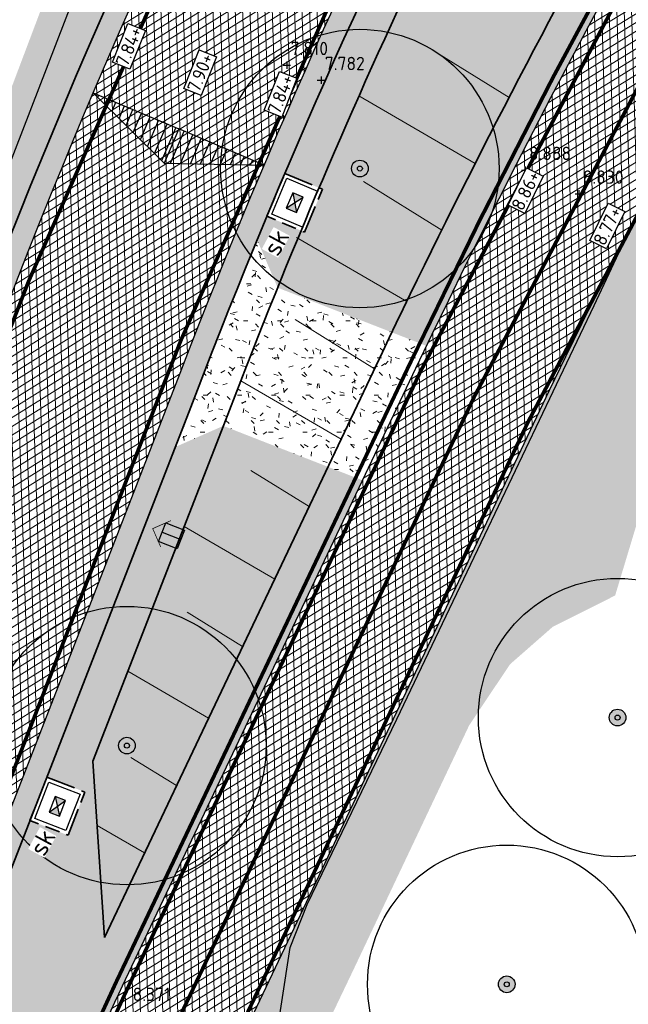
# Model space of a CAD drawing. Header units: metres. Extents: x 157685 to 160831, y 403691 to 406312.
# Tile 120 of 134: x 160117 to 160133, y 405706 to 405732. Entities that reach past the tile are written whole.
import ezdxf

# ---------------------------------------------------------------- set-up
doc = ezdxf.new("R2010")
doc.units = ezdxf.units.M
for name, pattern in [('VH-OPSLUITBAND_100X200', [16, 8, -2, 4, -2]), ('VW-1-3_STREEP', [4, 1, -3]), ('VW-30-270_STREEP', [3, 0.3, -2.7])]:
    doc.linetypes.add(name, pattern=pattern)
doc.layers.get('Defpoints').update_dxf_attribs({"color": 171})
for name, color, linetype, lineweight in [('B-WE-GR-BOOM-S (ingemeten)', 90, 'Continuous', 25), ('B-WE-OG-HOOGTEPUNT-S', 7, 'Continuous', 25), ('B-WE-OG-HOOGTEPUNT-T18', 10, 'Continuous', 18), ('N-WE-GR-DOORWORTELBARE RUIMTE-G', 80, 'Continuous', 35), ('N-WE-GR-GRAS-A', 62, 'Continuous', 18), ('N-WE-GW-HOOGTE_AFWERKHOOGTE-T25', 7, 'Continuous', 25), ('N-WE-GW-TALUD-G', 106, 'Continuous', 35), ('N-WE-GW-TALUDARCERING_KORT-G', 106, 'Continuous', 18), ('N-WE-GW-TALUDARCERING_LANG-G', 106, 'Continuous', 18), ('N-WE-RI-KOLK-S', 150, 'Continuous', 25), ('N-WE-VH-GESLOTENVERHARDING_ASFALT-A-200', 253, 'Continuous', 18), ('N-WE-VH-HALFVERHARDING_GRASBETONSTEEN-A-200', 132, 'Continuous', 18), ('N-WE-VH-HALFVERHARDING_GRASBETONSTEEN-G', 7, 'Continuous', 35), ('N-WE-VH-KANTOPSLUITING_OPSLUITBAND_100X200-G', 150, 'VH-OPSLUITBAND_100X200', 35), ('N-WE-VH-KANTVERHARDING-G', 7, 'Continuous', 30), ('N-WE-VH-VERHARDING_ASFALT-A', 252, 'Continuous', 18), ('N-WE-VW-MARKERING_LANGS_STREEP_13_010-G', 7, 'VW-1-3_STREEP', 13), ('N-WE-VW-MARKERING_LANGS_STREEP_30270_010-G', 7, 'VW-30-270_STREEP', 13), ('N-WE-VW-MARKERING_LANGS_STREEP_DOORGETROKKEN_010-G', 7, 'Continuous', 13), ('X-XX-AL-T25', 7, 'Continuous', 25)]:
    doc.layers.add(name, color=color, linetype=linetype, lineweight=lineweight)
doc.layers.add('Iv-a-afwateringsprofiel', color=5, linetype='Continuous')
doc.styles.add('NLCS-ISO', font='NLCS-ISO.TTF')
doc.styles.add('NLCS-ISO-M200-T18', font='NLCS-ISO.TTF', dxfattribs={"height": 0.36})
doc.styles.add('NLCS-ISO-M200-T25', font='NLCS-ISO.TTF', dxfattribs={"height": 0.5})
pattern_1 = [(0, (0, 0), (1, 1), [0.12, -0.8]), (45, (0.4, 0.2), (-0.1131370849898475, 1.866761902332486), [0.12, -0.8]), (29.99999999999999, (0.08, 0.12), (0.2274613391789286, 1.286025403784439), [0.12, -0.8]), (15, (0.32, 0.48), (0.3856270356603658, 0.7244941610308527), [0.12, -0.8]), (135, (0.16, 2), (-0.02828427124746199, -0.6505382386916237), [0.12, -0.8]), (150, (1.2, 0.4), (0.2156921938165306, -0.5864101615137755), [0.12, -0.8]), (165, (0.24, 0.04), (0.1434520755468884, -0.7010146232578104), [0.12, -0.8]), (85, (0.4, 0.4), (-0.872677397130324, 1.040016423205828), [0.12, -0.8]), (99.99999999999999, (0, 0), (-1.112117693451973, 0.7787131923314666), [0.12, -0.7999999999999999])]
pattern_2 = [(45, (0, 0), (-0.1979898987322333, 0.1979898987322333), [0.14, -0.14]), (135, (0, 0), (-0.1979898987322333, -0.1979898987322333), [0.14, -0.14]), (45, (-0.098994, 0.098994), (-0.1979898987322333, 0.1979898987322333), [0.14, -0.14]), (135, (0.098994, 0.098994), (-0.1979898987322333, -0.1979898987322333), [0.14, -0.14])]

# ---------------------------------------------------------------- blocks, each defined once
blk = doc.blocks.new('SGR-BOOM_01')
at = {"ltscale": 0.1}
h = blk.add_hatch(color=256, dxfattribs=at)
edge = h.paths.add_edge_path()
edge.add_arc((7.366995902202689e-12, -5.115907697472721e-12), 0.15, 0, 360)
for centre, radius in [((0, 0), 2.5), ((7.366995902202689e-12, -5.115907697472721e-12), 0.04499999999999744)]:
    blk.add_circle(centre, radius)
blk.add_circle((7.366995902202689e-12, -5.115907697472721e-12), 0.15, dxfattribs=at)
blk = doc.blocks.new('SOG-HOOGTEPUNT-SO')
for p, q in [((-0.5, 0), (0.5, 0)), ((0, 0.5), (0, -0.5))]:
    blk.add_line(p, q)
blk = doc.blocks.new('*U874')
h = blk.add_hatch()
h.set_pattern_fill('AMO-BODEM_LEEM', color=256, scale=0.1, angle=135, pattern_type=2)
h.set_pattern_definition([(270, (-0.4999999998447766, -0.5295081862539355), (0.25, -5.551115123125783e-17), [])])
h.paths.add_polyline_path([(2.500000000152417, 0), (2.500000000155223, 1.000000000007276), (0, 0)])
h = blk.add_hatch()
h.set_pattern_fill('AMO-BODEM_LEEM', color=256, scale=0.1, angle=135, pattern_type=2)
h.set_pattern_definition([(270, (-1.499999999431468, -0.5295081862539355), (0.25, -5.551115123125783e-17), [])])
h.paths.add_polyline_path([(2.500000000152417, 0), (2.500000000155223, 1.000000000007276), (5.000000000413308, 0)])
for points in [[(2.500000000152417, 0), (2.500000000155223, 1.000000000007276), (0, 0)], [(2.500000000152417, 0), (2.500000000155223, 1.000000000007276), (5.000000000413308, 0)]]:
    blk.add_lwpolyline(points, close=True)
blk = doc.blocks.new('*U887')
at = {"true_color": 0xff0000}
h = blk.add_hatch(dxfattribs=at)
h.set_pattern_fill('ANGLE', color=1)
h.set_pattern_definition([(0, (-159856.0172382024, -405056.4719407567), (0, 6.985), [5.08, -1.905]), (90, (-159856.0172382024, -405056.4719407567), (-6.985, 4.277078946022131e-16), [5.08, -1.905])])
h.paths.add_polyline_path([(-0.2700000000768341, 0), (0, 0), (-5.820768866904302e-11, 0.5400000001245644), (-0.2700000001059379, 0.5400000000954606)])
h = blk.add_hatch(color=1, dxfattribs=at)
h.dxf.hatch_style = 1
h.paths.add_polyline_path([(-0.2700000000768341, 0), (0, 0), (-5.820766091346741e-11, 0.5400000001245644), (-0.2700000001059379, 0.5400000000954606)])
for points in [[(-0.2700000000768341, 0.5400000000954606), (0.269999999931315, 0.5400000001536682), (0.269999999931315, 0), (-0.2700000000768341, 0), (-0.2700000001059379, 0.5400000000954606)], [(-5.820766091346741e-11, 0.5400000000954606), (0, 0)]]:
    blk.add_lwpolyline(points)
blk = doc.blocks.new('N-SRI-KOLK_STRAAT_450X300-SO')
h = blk.add_hatch(color=256)
h.dxf.hatch_style = 1
h.paths.add_polyline_path([(-7.127631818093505e-14, 0.7499999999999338), (-1.125000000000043, 1.49999999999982), (-1.125000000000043, 4.75175454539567e-14)])
h.paths.add_polyline_path([(1.1249999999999, 4.75175454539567e-14), (1.1249999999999, 1.49999999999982), (-7.122080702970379e-14, 0.7499999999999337)])
for p, q in [((-1.125000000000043, 4.75175454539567e-14), (1.1249999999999, 1.49999999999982)), ((1.1249999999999, 4.75175454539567e-14), (-1.125000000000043, 1.49999999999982))]:
    blk.add_line(p, q)
at = {"flags": 128}
blk.add_lwpolyline([(-1.125000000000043, 4.75175454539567e-14), (1.1249999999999, 4.75175454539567e-14), (1.1249999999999, 1.49999999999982), (-1.125000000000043, 1.49999999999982)], close=True, dxfattribs=at)

msp = doc.modelspace()

# ---------------------------------------------------------------- hatches: boundary and pattern name
at = {"layer": 'N-WE-GR-GRAS-A'}
h = msp.add_hatch(dxfattribs=at)
h.set_pattern_fill('AGR-GRAS_01-SO', color=256, scale=0.04, pattern_type=2)
h.set_pattern_definition(pattern_1)
edge = h.paths.add_edge_path()
edge.add_line((160189.2016612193, 405785.9665275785), (160195.7319305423, 405790.3957649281))
edge.add_line((160195.7319305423, 405790.3957649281), (160200.9068770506, 405793.7331228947))
edge.add_line((160200.9068770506, 405793.7331228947), (160206.6207372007, 405797.393998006))
edge.add_line((160206.6207372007, 405797.393998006), (160212.5058224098, 405801.1645771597))
edge.add_line((160212.5058224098, 405801.1645771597), (160215.4403023, 405803.0447009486))
edge.add_line((160215.4403023, 405803.0447009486), (160223.1651131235, 405807.0115723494))
edge.add_line((160223.1651131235, 405807.0115723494), (160238.3130194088, 405814.7903772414))
edge.add_line((160238.3130194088, 405814.7903772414), (160245.2264429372, 405818.34058225))
edge.add_line((160245.2264429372, 405818.34058225), (160257.1596195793, 405824.4685481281))
edge.add_line((160257.1596195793, 405824.4685481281), (160282.4383802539, 405837.4852323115))
edge.add_line((160282.4383802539, 405837.4852323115), (160304.8, 405848.933))
edge.add_line((160304.8, 405848.933), (160306.8243412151, 405848.7687974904))
edge.add_line((160306.8243412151, 405848.7687974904), (160309.1690326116, 405848.5786100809))
edge.add_line((160309.1690326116, 405848.5786100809), (160310.0561645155, 405848.468232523))
edge.add_line((160310.0561645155, 405848.468232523), (160312.0402309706, 405848.0812195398))
edge.add_line((160312.0402309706, 405848.0812195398), (160314.3400796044, 405847.9346214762))
edge.add_line((160314.3400796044, 405847.9346214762), (160315.6564235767, 405848.0307936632))
edge.add_arc((160315.6564235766, 405857.0875209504), 9.056727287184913, 270.0000000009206, 289.9784151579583)
edge.add_line((160318.7508003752, 405848.5758148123), (160320.5288332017, 405849.0246637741))
edge.add_line((160320.5288332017, 405849.0246637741), (160323.1988583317, 405850.2487318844))
edge.add_line((160323.1988583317, 405850.2487318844), (160325.3440083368, 405851.7011014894))
edge.add_line((160325.3440083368, 405851.7011014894), (160319.7357826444, 405862.032976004))
edge.add_line((160319.7357826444, 405862.032976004), (160319.1649081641, 405863.1942099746))
edge.add_arc((160314.9036312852, 405869.9648465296), 7.999999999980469, 237.4991886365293, 302.1853307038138, ccw=False)
edge.add_line((160310.6051388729, 405863.2177758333), (160309.4287269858, 405863.9672562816))
edge.add_arc((160306.7421692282, 405859.7503370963), 5.000000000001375, 57.49918863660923, 119.8311523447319)
edge.add_line((160304.2549407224, 405864.0878126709), (160215.6735669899, 405813.2928020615))
edge.add_arc((160320.1371642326, 405631.1188279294), 209.9999999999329, 119.8311523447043, 154.5916889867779)
edge.add_line((160130.449820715, 405721.2227219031), (160122.5481375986, 405704.5880437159))
edge.add_arc((160167.7117908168, 405683.134735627), 49.99999999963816, 154.5916889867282, 158.7403213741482)
edge.add_line((160121.11445924, 405701.2645092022), (160051.2651127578, 405521.7369963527))
edge.add_line((160051.2651127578, 405521.7369963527), (160054.0609526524, 405520.6492099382))
edge.add_line((160054.0609526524, 405520.6492099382), (160054.2946666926, 405521.4391487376))
edge.add_line((160054.2946666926, 405521.4391487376), (160053.061, 405521.931))
edge.add_line((160053.061, 405521.931), (160054.0186409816, 405524.6028530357))
edge.add_line((160054.0186409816, 405524.6028530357), (160055.3093249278, 405528.2039080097))
edge.add_line((160055.3093249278, 405528.2039080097), (160058.581, 405537.332))
edge.add_line((160058.581, 405537.332), (160062.4256195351, 405547.9469237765))
edge.add_line((160062.4256195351, 405547.9469237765), (160065.5920910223, 405555.7356309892))
edge.add_line((160065.5920910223, 405555.7356309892), (160069.5244636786, 405565.547518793))
edge.add_line((160069.5244636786, 405565.547518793), (160074.8122877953, 405578.8021748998))
edge.add_line((160074.8122877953, 405578.8021748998), (160078.1301706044, 405587.5146146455))
edge.add_line((160078.1301706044, 405587.5146146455), (160080.546985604, 405593.8609373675))
edge.add_line((160080.546985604, 405593.8609373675), (160084.7405148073, 405604.8727399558))
edge.add_line((160084.7405148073, 405604.8727399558), (160087.3201539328, 405611.6466231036))
edge.add_line((160087.3201539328, 405611.6466231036), (160089.1540419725, 405616.3956104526))
edge.add_line((160089.1540419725, 405616.3956104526), (160093.7195878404, 405628.0182683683))
edge.add_line((160093.7195878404, 405628.0182683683), (160097.485, 405637.604))
edge.add_line((160097.485, 405637.604), (160098.671, 405639.731))
edge.add_line((160098.671, 405639.731), (160099.902, 405640.851))
edge.add_line((160099.902, 405640.851), (160101.342, 405642.678))
edge.add_line((160101.342, 405642.678), (160102.236, 405644.762))
edge.add_line((160102.236, 405644.762), (160101.805, 405646.021))
edge.add_line((160101.805, 405646.021), (160100.978, 405647.32))
edge.add_line((160100.978, 405647.32), (160104.8939144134, 405656.7246073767))
edge.add_line((160104.8939144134, 405656.7246073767), (160110.4317723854, 405670.1700749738))
edge.add_line((160110.4317723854, 405670.1700749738), (160113.3395261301, 405677.5420055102))
edge.add_line((160113.3395261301, 405677.5420055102), (160118.268, 405690.037))
edge.add_line((160118.268, 405690.037), (160121.1384509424, 405697.1852478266))
edge.add_line((160121.1384509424, 405697.1852478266), (160125.588740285, 405706.4874628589))
edge.add_line((160125.588740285, 405706.4874628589), (160128.7233612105, 405713.1063832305))
edge.add_line((160128.7233612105, 405713.1063832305), (160129.8234757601, 405714.750360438))
edge.add_line((160129.8234757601, 405714.750360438), (160130.9710686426, 405715.7568725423))
edge.add_line((160130.9710686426, 405715.7568725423), (160132.656, 405716.604))
edge.add_line((160132.656, 405716.604), (160137.5482643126, 405732.8158958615))
edge.add_line((160137.5482643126, 405732.8158958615), (160143.5031823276, 405739.3030351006))
edge.add_line((160143.5031823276, 405739.3030351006), (160146.913493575, 405743.3973337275))
edge.add_line((160146.913493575, 405743.3973337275), (160150.7184816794, 405747.8804806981))
edge.add_line((160150.7184816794, 405747.8804806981), (160157.208, 405755.3215))
edge.add_line((160157.208, 405755.3215), (160160.5246288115, 405759.1244169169))
edge.add_line((160160.5246288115, 405759.1244169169), (160165.273, 405764.569))
edge.add_line((160165.273, 405764.569), (160168.8373467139, 405768.3733079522))
edge.add_line((160168.8373467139, 405768.3733079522), (160172.9092487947, 405772.3795900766))
edge.add_line((160172.9092487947, 405772.3795900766), (160177.2963565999, 405776.374836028))
edge.add_line((160177.2963565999, 405776.374836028), (160183.4665665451, 405781.5655980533))
edge.add_line((160183.4665665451, 405781.5655980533), (160189.2016612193, 405785.9665275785))
h = msp.add_hatch(dxfattribs=at)
h.set_pattern_fill('AGR-GRAS_01-SO', color=256, scale=0.04, pattern_type=2)
h.set_pattern_definition(pattern_1)
edge = h.paths.add_edge_path()
edge.add_line((160117.917207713, 405710.1458451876), (160116.8920664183, 405710.5447002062))
edge.add_line((160116.8920664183, 405710.5447002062), (160110.6998789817, 405694.6294760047))
edge.add_line((160110.6998789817, 405694.6294760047), (160111.7250202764, 405694.2306209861))
edge.add_line((160111.7250202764, 405694.2306209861), (160111.271775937, 405693.0656876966))
edge.add_line((160111.271775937, 405693.0656876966), (160110.2466346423, 405693.4645427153))
edge.add_line((160110.2466346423, 405693.4645427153), (160044.824497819, 405525.3158899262))
edge.add_line((160044.824497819, 405525.3158899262), (160045.3938489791, 405524.0213478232))
edge.add_line((160045.3938489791, 405524.0213478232), (160048.0032995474, 405523.006080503))
edge.add_line((160048.0032995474, 405523.006080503), (160117.8526460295, 405702.5335933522))
edge.add_arc((160167.7117908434, 405683.1347356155), 53.50000002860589, 154.5916889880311, 158.7403213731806, ccw=False)
edge.add_line((160119.3866818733, 405706.0897752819), (160125.8537495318, 405719.7042910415))
edge.add_line((160125.8537495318, 405719.7042910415), (160122.0998169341, 405721.1718201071))
edge.add_line((160122.0998169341, 405721.1718201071), (160120.8054824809, 405720.6030026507))
edge.add_line((160120.8054824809, 405720.6030026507), (160117.3453107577, 405711.7096334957))
edge.add_line((160117.3453107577, 405711.7096334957), (160118.3704520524, 405711.3107784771))
edge.add_line((160118.3704520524, 405711.3107784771), (160117.917207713, 405710.1458451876))
edge = h.paths.add_edge_path()
edge.add_line((160123.3449985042, 405726.9901839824), (160123.7582142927, 405727.9711744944))
edge.add_arc((160279.666353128, 405661.7215537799), 169.3999999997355, 156.9780373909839, 157.3380702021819)
edge = h.paths.add_edge_path()
edge.add_line((160133.0505582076, 405746.5753614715), (160133.6348198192, 405747.5769629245))
edge.add_arc((160279.6663531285, 405661.7215537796), 169.4000000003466, 149.5477176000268, 149.9399119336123)
h.paths.add_polyline_path([(160142.62080813, 405759.4119409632), (160141.7224501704, 405760.0467267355), (160141.0011027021, 405759.0258654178), (160141.8994606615, 405758.3910796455)])
h.paths.add_polyline_path([(160154.6598407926, 405774.4081354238), (160153.8394616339, 405775.1409232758), (160153.0067481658, 405774.2086742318), (160153.8271273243, 405773.4758863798)])
edge = h.paths.add_edge_path()
edge.add_arc((160279.6663531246, 405661.7215537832), 169.3999999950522, 132.346206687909, 137.9687500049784)
edge.add_arc((160279.6663531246, 405661.7215537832), 169.3999999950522, 137.9687500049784, 149.5477175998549)
edge.add_line((160133.6348198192, 405747.5769629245), (160134.5849790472, 405747.0227089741))
edge.add_line((160134.5849790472, 405747.0227089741), (160133.9551450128, 405745.9429825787))
edge.add_line((160133.9551450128, 405745.9429825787), (160133.0052740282, 405746.4970683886))
edge.add_arc((160279.6663531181, 405661.7215537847), 169.3999999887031, 149.9705032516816, 156.9780373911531)
edge.add_line((160123.7582142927, 405727.9711744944), (160124.7719514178, 405727.5441650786))
edge.add_line((160124.7719514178, 405727.5441650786), (160124.2867134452, 405726.3921910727))
edge.add_line((160124.2867134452, 405726.3921910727), (160123.2736071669, 405726.8189347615))
edge.add_arc((160279.6663550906, 405661.7215529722), 169.4000021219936, 157.4008230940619, 157.6331887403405)
edge.add_line((160123.0108886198, 405726.1841432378), (160123.5644701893, 405724.8940330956))
edge.add_line((160123.5644701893, 405724.8940330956), (160127.5752955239, 405723.3260766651))
edge.add_arc((160320.1371642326, 405631.1188279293), 213.5000000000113, 134.774034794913, 154.412812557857, ccw=False)
edge.add_line((160169.7664293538, 405782.6803404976), (160165.5570263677, 405786.9230775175))
h = msp.add_hatch(dxfattribs=at)
h.set_pattern_fill('AGR-GRAS_01-SO', color=256, scale=0.04, pattern_type=2)
h.set_pattern_definition(pattern_1)
h.paths.add_polyline_path([(159817.8796577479, 405032.3615227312, -0.4244536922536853), (159807.6438550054, 405029.4353138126), (159804.9141757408, 405031.0140775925), (159806.698841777, 405031.3737125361), (159807.04, 405031.16), (159809.611, 405030.341), (159812.223, 405030.001), (159814.279, 405030.385), (159814.444, 405031.62), (159813.956, 405032.225), (159812.2396506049, 405033.242021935), (159814.061361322, 405034.8103542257), (159814.820717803, 405034.4740069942), (159815.4994739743, 405034.4123150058), (159816.4167998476, 405034.6580784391), (159816.9569999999, 405035.0349999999), (159820.3059377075, 405041.4946262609), (159822.354460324, 405045.432314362), (159826.6084500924, 405053.2936794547), (159829.7245208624, 405059.052172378), (159832.6918773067, 405064.5358415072), (159835.7447925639, 405070.2193987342), (159838.9744319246, 405076.357307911), (159841.6731033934, 405081.4861159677), (159844.7820544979, 405087.3946578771), (159847.8561333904, 405093.236925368), (159850.9675923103, 405099.3492203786), (159854.691755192, 405106.6695736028), (159860.2108525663, 405117.423530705), (159863.4243890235, 405123.3615823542), (159868.7449137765, 405133.192978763), (159871.6940751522, 405138.642511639), (159873.819, 405142.569), (159873.564, 405143.583), (159872.949, 405144.16), (159873.919, 405145.714), (159874.7056259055, 405145.5456317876), (159875.890950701, 405145.9547218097), (159876.2720000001, 405146.3540000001), (159878.9147885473, 405151.370059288), (159881.6262659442, 405156.5466831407), (159887.3003615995, 405167.3793970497), (159892.3483595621, 405177.0167949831), (159893.538, 405179.288), (159894.727, 405181.558), (159894.969, 405183.164), (159894.4128649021, 405184.0045896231), (159892.825, 405184.615), (159896.102, 405188.599), (159896.9029999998, 405188.438), (159898.181, 405188.684), (159899.684, 405190.033), (159902.6926736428, 405195.8713152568), (159907.5866702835, 405205.3680897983), (159913.3084460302, 405216.4711653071), (159918.3450532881, 405227.099399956), (159923.3978129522, 405237.8616172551), (159925.995516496, 405243.3946431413), (159929.861, 405251.628), (159929.911, 405253.028), (159929.35, 405253.63), (159928.363, 405254.141), (159928.977, 405259.516), (159929.897, 405259.351), (159931.062, 405259.363), (159932.331, 405262.333), (159931.733, 405263.36), (159931.174, 405263.618), (159932.61, 405267.191), (159933.738, 405266.939), (159934.813, 405267.403), (159935.788, 405268.797), (159941.1987197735, 405282.5879445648), (159944.9254816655, 405292.0867855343), (159949.2255724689, 405303.0469380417), (159953.271, 405313.358), (159953.284, 405314.495), (159952.883, 405315.118), (159952.236, 405315.511), (159951.529, 405315.708), (159958.367, 405330.954), (159959.877, 405331.032), (159960.96, 405331.735), (159963.5452468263, 405338.7491122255), (159973.5640148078, 405364.9600869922), (159984.162, 405391.33), (159983.822, 405392.929), (159983.104, 405393.589), (159982.386, 405393.853), (159984.688, 405397.951), (159985.985, 405397.984), (159987.076, 405398.897), (159989.441, 405405.903), (159988.08, 405407.062), (159988.527, 405412.178), (159989.913, 405411.732), (159991.291, 405411.789), (159992.095, 405412.104), (159998.5395093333, 405429.2600094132), (160007.1440218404, 405452.1679849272), (160009.451, 405458.31), (160009.626, 405460.261), (160009.534, 405460.661), (160008.794, 405461.402), (160009.8954955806, 405467.6054778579), (160011.385, 405467.341), (160013.662, 405468.133), (160014.677, 405469.155), (160026.9453321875, 405500.9300206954), (160034.7315372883, 405521.1565030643), (160042.3070101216, 405541.7245019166), (160047.868, 405557.494), (160047.613, 405559.249), (160046.719, 405560.154), (160045.615, 405560.352), (160047.615, 405564.794), (160048.822, 405564.245), (160050.393, 405564.15), (160050.929, 405564.7125), (160051.128, 405565.102), (160051.131, 405565.949), (160048.346, 405567.585), (160050.1055, 405571.699), (160050.699, 405570.911), (160051.669, 405570.665), (160053.018, 405570.643), (160053.937, 405571.219), (160058.5456374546, 405583.3248661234), (160064.6810399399, 405599.4412045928), (160069.547, 405612.223), (160069.547, 405613.704), (160068.895, 405614.706), (160068.1765210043, 405615.0935586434), (160070.5442836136, 405619.4830561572), (160072.047, 405619.276), (160073.333, 405619.76), (160078.7473752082, 405633.9478085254), (160089.138878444, 405660.9656097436), (160104.332, 405700.743), (160104.711, 405703.242), (160102.967, 405704.018), (160104.9126580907, 405706.7553753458), (160106.026, 405706.74), (160107.223, 405707.65), (160113.4380612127, 405722.7273025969), (160116.4352043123, 405730.3910378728), (160119.5624009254, 405738.6670014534), (160120.942, 405742.345), (160122.7570846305, 405748.868433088), (160125.062, 405762.2635), (160125.7830441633, 405769.6398440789), (160126.167433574, 405777.2421988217), (160126.2277432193, 405782.3110332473), (160136.3575773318, 405786.1409829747), (160140.471531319, 405781.8232589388, -0.3714281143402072), (160141.0844722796, 405769.5659894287, 0.07269134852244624), (160116.0165246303, 405725.3933185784), (160115.4468538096, 405723.9291447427), (159939.5895977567, 405271.9390061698, -0.02962782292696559), (159902.6989021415, 405191.5621666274)])
h = msp.add_hatch(dxfattribs=at)
h.set_pattern_fill('AGR-GRAS_01-SO', color=256, scale=0.04, pattern_type=2)
h.set_pattern_definition(pattern_1)
h.paths.add_polyline_path([(160123.5644701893, 405724.8940330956), (160123.0108886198, 405726.1841432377, 0.004830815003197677), (160121.7945937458, 405723.1452266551), (160121.1790570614, 405721.5631679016), (160120.8054824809, 405720.6030026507), (160122.0998169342, 405721.1718201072), (160125.8537495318, 405719.7042910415), (160127.2883649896, 405722.724453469, -0.0007804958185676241), (160127.5752955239, 405723.3260766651)])
at = {"layer": 'N-WE-VH-GESLOTENVERHARDING_ASFALT-A-200', "true_color": 0xcf7363}
h = msp.add_hatch(dxfattribs=at)
h.set_pattern_fill('AVH-ASFALT-SO', color=23, scale=0.2, pattern_type=2)
h.set_pattern_definition([(31.64993266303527, (159085.9115677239, 404918.0168982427), (-0.1049455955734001, 0.1702539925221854), []), (91.64993266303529, (159085.9115677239, 404918.0168982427), (-0.1999170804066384, -0.00575855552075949), [])])
edge = h.paths.add_edge_path()
edge.add_line((160304.2549407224, 405864.0878126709), (160302.5988468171, 405867.1406570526))
edge.add_arc((160350.2821344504, 405779.2412593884), 100.0000001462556, 118.4787556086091, 119.8311523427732)
edge.add_line((160300.537564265, 405865.9907710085), (160213.9325070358, 405816.3290349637))
edge.add_arc((160320.1371642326, 405631.1188279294), 213.4999999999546, 119.8311523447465, 154.5916889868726)
edge.add_line((160127.2883649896, 405722.724453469), (160119.3866818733, 405706.0897752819))
edge.add_arc((160167.7117908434, 405683.1347356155), 53.50000002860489, 154.5916889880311, 158.7403213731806)
edge.add_line((160117.8526460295, 405702.5335933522), (159992.7713508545, 405381.0483546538))
edge.add_line((159992.7713508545, 405381.0483546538), (159995.4326285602, 405378.2357679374))
edge.add_line((159995.4326285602, 405378.2357679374), (160121.11445924, 405701.2645092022))
edge.add_arc((160167.7117908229, 405683.1347356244), 50.00000000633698, 154.5916889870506, 158.7403213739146, ccw=False)
edge.add_line((160122.5481375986, 405704.5880437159), (160130.449820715, 405721.2227219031))
edge.add_arc((160320.137164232, 405631.1188279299), 209.9999999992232, 119.83115234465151, 154.5916889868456, ccw=False)
edge.add_line((160215.6735669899, 405813.2928020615), (160304.2549407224, 405864.0878126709))
at = {"layer": 'N-WE-VH-HALFVERHARDING_GRASBETONSTEEN-A-200'}
h = msp.add_hatch(dxfattribs=at)
h.set_pattern_fill('AVH-GRASBETONSTEEN_02-SO', color=256, scale=0.2, pattern_type=2)
h.set_pattern_definition(pattern_2)
h.paths.add_polyline_path([(160165.5570263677, 405786.9230775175), (160165.1528611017, 405787.3665303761, 0.1156779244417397), (160121.2354257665, 405723.362783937), (160120.8914682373, 405722.4787407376), (160088.3424119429, 405638.8208195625), (160088.7931073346, 405638.3244649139), (160121.1790570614, 405721.5631679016), (160121.7945937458, 405723.1452266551, -0.1156779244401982)])
h = msp.add_hatch(dxfattribs=at)
h.set_pattern_fill('AVH-GRASBETONSTEEN_02-SO', color=256, scale=0.2, pattern_type=2)
h.set_pattern_definition(pattern_2)
h.paths.add_polyline_path([(160141.5579866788, 405769.1975004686, 0.3714281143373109), (160140.9059218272, 405782.2371488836), (160136.7919623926, 405786.5548786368), (160136.3575773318, 405786.1409829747), (160140.471531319, 405781.8232589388, -0.3714281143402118), (160141.0844722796, 405769.5659894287, 0.07269134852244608), (160116.0165246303, 405725.3933185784), (160115.4468538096, 405723.9291447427), (160084.1359216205, 405643.4534629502), (160084.5866170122, 405642.9571083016), (160116.0015831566, 405723.7001792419), (160116.5756926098, 405725.175761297, -0.07269134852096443)])
at = {"layer": 'N-WE-VH-VERHARDING_ASFALT-A'}
h = msp.add_hatch(dxfattribs=at)
h.set_pattern_fill('AVH-ASFALT', color=256, scale=0.2, angle=90, pattern_type=2)
h.set_pattern_definition([(211.952110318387, (160401.9374069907, 405586.9289014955), (0.1058420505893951, -0.1696981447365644), []), (271.952110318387, (160401.9374069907, 405586.9289014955), (0.1998839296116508, 0.006812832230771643), [])])
h.paths.add_polyline_path([(160120.8914682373, 405722.4787407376), (160121.2354257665, 405723.362783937, -0.07269134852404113), (160145.503940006, 405766.1267591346), (160141.5579866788, 405769.1975004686, 0.07269134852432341), (160116.5756926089, 405725.1757612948), (160116.0015831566, 405723.7001792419), (159940.1487657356, 405271.721448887, -0.02962782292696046), (159903.2284350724, 405191.2800409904), (159818.4091906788, 405032.0793970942), (159822.821965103, 405029.7283501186), (159907.6412094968, 405188.9289940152, 0.02962782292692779), (159944.8084988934, 405269.9084715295)])

# ---------------------------------------------------------------- linework, layer by layer
at = {"color": 210, "const_width": 0.01999999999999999}
msp.add_lwpolyline([(160120.4147227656, 405717.9107257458), (160120.1979026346, 405718.4052851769), (160120.6924620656, 405718.622105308)], dxfattribs=at)
at = {"layer": 'Defpoints'}
for points in [[(160237.3825357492, 405844.1854572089), (160196.4652616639, 405819.6599800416), (160173.253865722, 405805.1178359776), (160154.7778522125, 405789.6693410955), (160150.3421366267, 405787.2690101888), (160144.6047036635, 405789.2096847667), (160142.3831931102, 405791.3776494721), (160133.5494837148, 405800.7081560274), (160132.7281745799, 405801.6385522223), (160131.9337177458, 405801.1018040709), (160127.4009197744, 405798.8901293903), (160130.5568894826, 405784.6075952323), (160128.7958023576, 405763.8906946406), (160122.0636946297, 405743.0557869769), (160113.9986103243, 405722.1667655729), (160108.8774401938, 405709.0994304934), (160100.0760436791, 405688.4066373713), (160099.3719038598, 405687.3498515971), (160098.425031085, 405683.030268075), (160084.0343491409, 405645.5719950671), (160070.1158216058, 405610.7232120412)], [(160083.4469220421, 405603.8250917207), (160095.282673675, 405634.2534217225), (160099.8982877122, 405645.7755192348), (160108.3805242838, 405667.8942699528), (160108.535, 405670.424), (160111.0360459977, 405676.3537253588), (160115.948938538, 405687.9527090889), (160123.4542021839, 405704.1956793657), (160123.904, 405707.119), (160124.362966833, 405708.2843713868), (160126.7729808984, 405713.2730031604), (160129.1494527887, 405718.236223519), (160132.0943152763, 405724.4123926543), (160134.1515218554, 405728.8243234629), (160134.7231788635, 405730.2229758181), (160136.2370022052, 405733.247756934)]]:
    msp.add_lwpolyline(points, dxfattribs=at)
at = {"layer": 'N-WE-GR-DOORWORTELBARE RUIMTE-G', "const_width": 0.1}
msp.add_lwpolyline([(160047.9329407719, 405523.3768225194), (160117.6662567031, 405702.6061124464, -0.01810380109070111), (160119.2060272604, 405706.1755885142), (160127.1077103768, 405722.8102667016, -0.01523056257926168), (160133.0479235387, 405734.3917963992)], format="xyb", dxfattribs=at)
at = {"layer": 'N-WE-GW-TALUD-G'}
for points in [[(160122.1110036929, 405721.2005724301), (160122.7265403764, 405722.7826311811, -0.03955270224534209), (160134.2998639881, 405746.7341636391, -0.03955270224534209)], [(160118.8973808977, 405707.3903383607), (160126.3850919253, 405723.153519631, -0.01599452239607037), (160132.7401119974, 405735.492134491, -0.01490722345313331)]]:
    msp.add_lwpolyline(points, format="xyb", dxfattribs=at)
for points in [[(160122.1110036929, 405721.2005724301), (160118.5870670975, 405712.1433141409)], [(160118.5870670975, 405712.1433141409), (160118.8973808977, 405707.3903383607)]]:
    msp.add_lwpolyline(points, dxfattribs=at)
at = {"layer": 'N-WE-GW-TALUDARCERING_KORT-G'}
for p, q in [((160129.7984883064, 405730.0205497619), (160127.7226601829, 405731.3042286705)), ((160127.9845757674, 405726.4473016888), (160125.8771451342, 405727.7505233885)), ((160126.1753731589, 405722.7120182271), (160124.0355039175, 405724.0352997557)), ((160124.4109729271, 405718.9975906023), (160122.8432829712, 405719.9670401)), ((160122.6207567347, 405715.2288150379), (160121.1292833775, 405716.1511326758)), ((160120.8410487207, 405711.4821613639), (160119.6089565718, 405712.2440793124))]:
    msp.add_line(p, q, dxfattribs=at)
at = {"layer": 'N-WE-GW-TALUDARCERING_LANG-G'}
for p, q in [((160128.8851835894, 405728.2418567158), (160125.7552243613, 405730.0583991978)), ((160127.0435423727, 405724.526633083), (160124.0753293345, 405726.2493025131)), ((160125.2743466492, 405720.8151709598), (160122.5713997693, 405722.3838871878)), ((160123.4841304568, 405717.0463953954), (160121.0454066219, 405718.4617638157)), ((160121.7044224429, 405713.2997417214), (160119.5283707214, 405714.5626624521)), ((160119.979449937, 405709.6683176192), (160118.7001820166, 405710.4107696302))]:
    msp.add_line(p, q, dxfattribs=at)
at = {"layer": 'N-WE-VH-HALFVERHARDING_GRASBETONSTEEN-G'}
for points in [[(160121.1790570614, 405721.5631679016), (160121.7945937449, 405723.1452266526, -0.1156779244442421), (160165.5570263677, 405786.9230775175, -0.1156779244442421)], [(160115.4468538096, 405723.9291447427), (160116.0165246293, 405725.3933185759, -0.07269134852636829), (160141.0844722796, 405769.5659894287, 0.3714281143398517), (160140.471531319, 405781.8232589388), (160136.3575773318, 405786.1409829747)]]:
    msp.add_lwpolyline(points, format="xyb", dxfattribs=at)
msp.add_lwpolyline([(160121.1790570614, 405721.5631679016), (160044.6684750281, 405524.9148785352)], dxfattribs=at)
at = {"layer": 'N-WE-VH-KANTOPSLUITING_OPSLUITBAND_100X200-G', "ltscale": 0.1, "flags": 128}
for points in [[(160123.7582142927, 405727.9711744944), (160124.7719514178, 405727.5441650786), (160124.2867134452, 405726.3921910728), (160123.2729763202, 405726.8192004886)], [(160117.3453107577, 405711.7096334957), (160118.3704520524, 405711.3107784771), (160117.917207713, 405710.1458451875), (160116.8920664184, 405710.5447002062)]]:
    msp.add_lwpolyline(points, close=True, dxfattribs=at)
at = {"layer": 'N-WE-VH-KANTVERHARDING-G'}
for points in [[(159822.5813815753, 405020.4736371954), (159825.772265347, 405026.1606495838, 0.005446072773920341), (159830.9980978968, 405035.7169287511), (159911.5244509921, 405186.8600726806, 0.0296278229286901), (159948.9090640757, 405268.313051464), (160117.8526460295, 405702.5335933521, -0.01810380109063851), (160119.3866818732, 405706.0897752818), (160127.2883649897, 405722.7244534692, -0.1528452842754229), (160213.9325070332, 405816.3290349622), (160300.5375642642, 405865.990771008, -0.01138945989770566), (160304.5397563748, 405868.1661427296), (160313.3439731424, 405872.6949742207)], [(160319.1649081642, 405863.1942099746, -0.2899882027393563), (160310.605138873, 405863.2177758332), (160309.4287269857, 405863.9672562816, 0.2788850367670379), (160304.2549407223, 405864.0878126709), (160215.6735669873, 405813.29280206, 0.1528452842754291), (160130.449820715, 405721.222721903), (160122.5481375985, 405704.5880437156, 0.01810380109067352), (160121.1144592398, 405701.2645092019), (159952.1708772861, 405267.0439673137, -0.004513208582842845), (159947.0782254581, 405254.2964949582)], [(160116.0015831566, 405723.7001792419), (160116.5756926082, 405725.175761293, -0.07269134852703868), (160141.5579866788, 405769.1975004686, 0.3714281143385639), (160140.9059218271, 405782.2371488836), (160135.4122839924, 405788.0028944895)], [(160120.8914682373, 405722.4787407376), (160121.2354257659, 405723.3627839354, -0.1156779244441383), (160165.1528611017, 405787.3665303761, -0.1156779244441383)], [(159802.4942940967, 404961.3808544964), (159794.779586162, 404967.4121194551, -0.4138282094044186), (159793.3978150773, 404978.6336291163, 0.03772707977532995), (159801.9503517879, 404991.4958477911), (159809.1842847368, 405004.3864803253, 0.005464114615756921), (159814.4539918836, 405014.0221653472), (159907.6412094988, 405188.928994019, 0.02962782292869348), (159944.8084988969, 405269.9084715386), (160120.8914682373, 405722.4787407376)]]:
    msp.add_lwpolyline(points, format="xyb", dxfattribs=at)
for points in [[(160123.8115531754, 405727.8401975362), (160124.6409744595, 405727.4908261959), (160124.2333745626, 405726.5231680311), (160123.4039532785, 405726.8725393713)], [(160117.4022458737, 405711.5801792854), (160118.2409978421, 405711.253843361), (160117.860272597, 405710.2752993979), (160117.0215206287, 405710.6016353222)]]:
    msp.add_lwpolyline(points, close=True, dxfattribs=at)
at = {"layer": 'N-WE-VW-MARKERING_LANGS_STREEP_13_010-G', "const_width": 0.1, "flags": 128}
for points in [[(159820.1786345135, 405034.762523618), (159903.4932015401, 405191.138978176, 0.02962782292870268), (159940.4283497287, 405271.6126702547), (160116.2811671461, 405723.5914006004), (160116.8552765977, 405725.0669826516, -0.06808900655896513), (160139.8525552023, 405766.4697848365, -0.06808900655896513)], [(159824.0619043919, 405032.6936555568), (159907.3764430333, 405189.0700568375, 0.02962782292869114), (159944.5289149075, 405270.01725018), (160120.6118842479, 405722.587519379), (160120.9558417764, 405723.4715625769, -0.06797021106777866), (160143.3256280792, 405763.7671156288, -0.06797021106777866)]]:
    msp.add_lwpolyline(points, format="xyb", dxfattribs=at)
at = {"layer": 'N-WE-VW-MARKERING_LANGS_STREEP_30270_010-G', "const_width": 0.1, "flags": 128}
msp.add_lwpolyline([(159796.229237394, 404966.2787997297), (159796.839939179, 404967.0216117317, 0.105558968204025), (159801.0159750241, 404975.0870450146), (159801.2632303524, 404975.9894837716, -0.05550154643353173), (159803.0412223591, 404980.4629022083), (159817.1642567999, 405006.9918533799, -0.005527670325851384), (159822.485358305, 405016.7261204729), (159827.2984459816, 405025.3043361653, 0.005446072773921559), (159832.5425689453, 405034.8940623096), (159913.0689220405, 405186.0372062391, 0.0296278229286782), (159950.5399706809, 405267.6785093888), (160119.4835526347, 405701.899051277, -0.01810380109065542), (160120.9674097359, 405705.3389094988), (160128.8690928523, 405721.9735876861, -0.152845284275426), (160214.8030370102, 405814.8109185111), (160301.4080942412, 405864.4726545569, -0.01138945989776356), (160305.3402479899, 405866.6099572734), (160314.0858624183, 405871.4071811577)], format="xyb", dxfattribs=at)
at = {"layer": 'N-WE-VW-MARKERING_LANGS_STREEP_DOORGETROKKEN_010-G', "const_width": 0.1, "flags": 128}
for points in [[(159822.7121970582, 405020.4002389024), (159825.90308083, 405026.0872512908, 0.005446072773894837), (159831.1304811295, 405035.6463973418), (159911.6568342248, 405186.7895412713, 0.02962782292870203), (159949.0488560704, 405268.2586621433), (160117.9924380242, 405702.4792040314, -0.01810380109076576), (160119.5221728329, 405706.0254153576), (160127.4238559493, 405722.6600935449, -0.1528452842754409), (160214.0071238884, 405816.1989106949), (160300.6121811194, 405865.8606467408, -0.006251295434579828), (160302.7933878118, 405867.0754296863, -0.006251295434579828)], [(160304.1803238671, 405864.2179369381), (160215.5989501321, 405813.4229263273, 0.1528452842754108), (160130.3143297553, 405721.2870818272), (160122.4126466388, 405704.6524036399, 0.01810380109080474), (160120.9746672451, 405701.3188985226), (159952.0310852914, 405267.0983566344, -0.004513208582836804), (159946.9394380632, 405254.353398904)]]:
    msp.add_lwpolyline(points, format="xyb", dxfattribs=at)

# ---------------------------------------------------------------- block references
at = {"rotation": 68.6731579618}
msp.add_blockref('*U887', (160120.9524346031, 405718.1106981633), dxfattribs=at)
at = {"layer": 'B-WE-GR-BOOM-S (ingemeten)', "xscale": 1.5, "yscale": 1.5, "zscale": 1.5}
for p in [(160125.778553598, 405728.1036297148, 8.224868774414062), (160132.7214163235, 405713.3154818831, 7.10574111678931), (160119.5047249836, 405712.5609806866, 8.04774058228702), (160129.734603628, 405706.1315246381, 6.99937896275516)]:
    msp.add_blockref('SGR-BOOM_01', p, dxfattribs=at)
at = {"layer": 'B-WE-OG-HOOGTEPUNT-S', "xscale": 0.2, "yscale": 0.2, "zscale": 0.2}
for p in [(160123.8112035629, 405730.8871559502, 7.809799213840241), (160124.7329680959, 405730.4812962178, 7.782326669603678), (160130.2294139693, 405728.061170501, 8.888348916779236), (160131.6817750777, 405727.4216851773, 8.829736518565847)]:
    msp.add_blockref('SOG-HOOGTEPUNT-SO', p, dxfattribs=at)
at = {"layer": 'Iv-a-afwateringsprofiel', "rotation": 156.9831531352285}
msp.add_blockref('*U874', (160123.2000657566, 405728.191854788), dxfattribs=at)
at = {"layer": 'N-WE-RI-KOLK-S'}
for p, xscale, yscale, zscale, rotation in [((160123.8842269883, 405727.2399113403), 0.1999999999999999, 0.1999999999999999, 0.1999999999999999, 247.1580537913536), ((160117.4914672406, 405710.9821286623), 0.1999999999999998, 0.1999999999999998, 0.1999999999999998, 248.7403213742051)]:
    msp.add_blockref('N-SRI-KOLK_STRAAT_450X300-SO', p, dxfattribs=dict(at, xscale=xscale, yscale=yscale, zscale=zscale, rotation=rotation))

# ---------------------------------------------------------------- texts
at = {"layer": 'B-WE-OG-HOOGTEPUNT-T18', "style": 'NLCS-ISO'}
for s, p in [('7.810', (160123.9135216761, 405731.1590005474, 7.809799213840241)), ('7.782', (160124.8352862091, 405730.753140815, 7.782326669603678)), ('8.888', (160130.3317320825, 405728.3330150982, 8.888348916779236)), ('8.830', (160131.7840931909, 405727.6935297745, 8.829736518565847)), ('8.371', (160119.6589827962, 405705.6827137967, 8.370806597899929))]:
    msp.add_text(s, height=0.3599999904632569, rotation=359.8908317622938, dxfattribs=at).set_placement(p)

# ---------------------------------------------------------------- next in the draw order: texts
at = {"layer": 'N-WE-GW-HOOGTE_AFWERKHOOGTE-T25', "char_height": 0.3599999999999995, "width": 0.9778270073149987, "attachment_point": 5, "style": 'NLCS-ISO-M200-T18', "bg_fill": 19, "box_fill_scale": 1.2, "bg_fill_color": 256, "bg_fill_transparency": 0}
for s, insert, rotation in [('7.84+', (160119.5567455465, 405731.3932640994), 68.0587846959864), ('7.90+', (160121.4779315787, 405730.6865566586), 68.0587846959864), ('7.84+', (160123.6443931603, 405730.1038402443), 68.61810293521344), ('8.86+', (160130.2464318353, 405727.5111331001), 63.696646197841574), ('8.77+', (160132.4455679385, 405726.5562418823), 63.696646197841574)]:
    msp.add_mtext(s, dxfattribs=dict(at, insert=insert, rotation=rotation))
at = {"layer": 'X-XX-AL-T25', "char_height": 0.5, "attachment_point": 1, "rotation": 61.550000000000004, "style": 'NLCS-ISO-M200-T25', "bg_fill": 3, "box_fill_scale": 1, "bg_fill_color": 256, "bg_fill_transparency": 3935862}
for insert in [(160123.1367774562, 405725.9386383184), (160116.8436862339, 405709.7779543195, 8.04774058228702)]:
    msp.add_mtext('sk', dxfattribs=dict(at, insert=insert))

doc.saveas('drawing.dxf')
